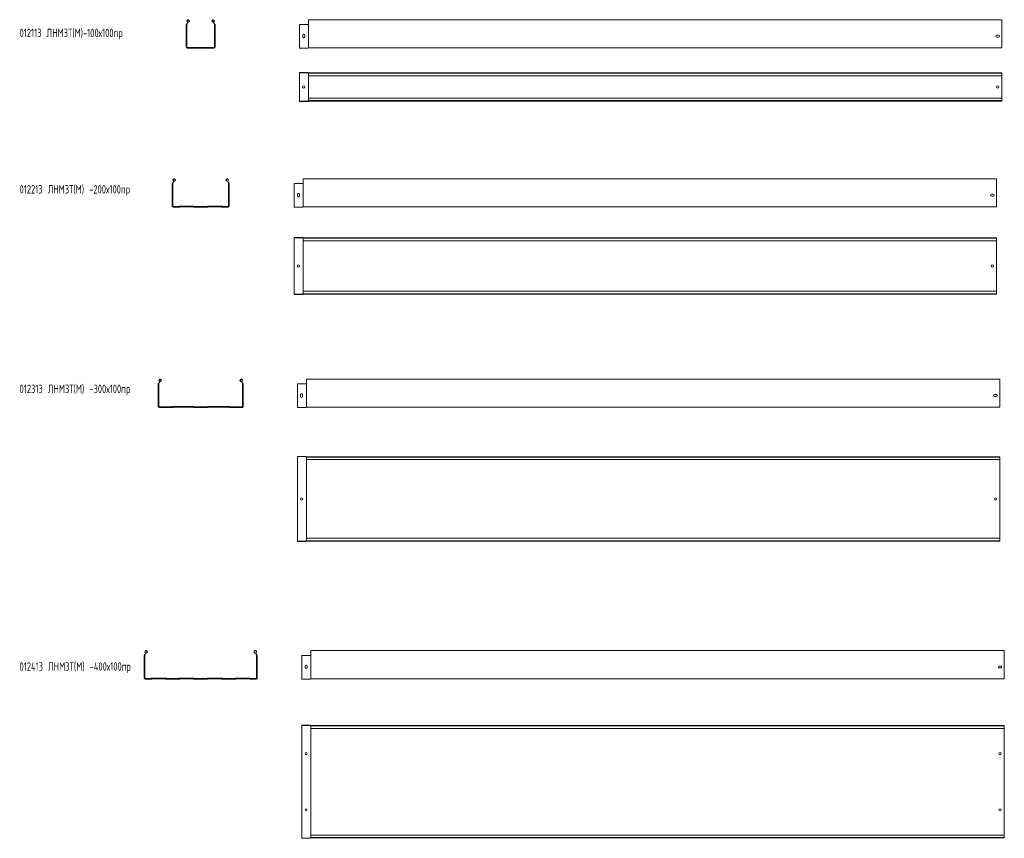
# Model space of a CAD drawing. Header units: millimetres. Extents: x -687 to 2818, y -3045 to -131.
import ezdxf

# ---------------------------------------------------------------- set-up
doc = ezdxf.new("R2010")
doc.units = ezdxf.units.MM
doc.styles.add('SLDTEXTSTYLE0', font='TXT', dxfattribs={"width": 0.7, "bigfont": 'bigfont'})

msp = doc.modelspace()

# ---------------------------------------------------------------- linework, layer by layer
at = {"color": 7, "linetype": 'Continuous', "lineweight": 15}
for p, q in [((-85.7, -140.1), (-85.9, -139.2)), ((0.6, -140.1), (0.8, -139.2)), ((2809.2, -131.1), (341.2, -131.1)), ((341.2, -138.6), (341.2, -131.1)), ((341.2, -143.9), (341.2, -138.6)), ((2809.2, -138.6), (2809.2, -131.1)), ((2809.2, -143.9), (2809.2, -138.6)), ((-93.4, -148.4), (-93.9, -148.4)), ((-93.9, -229.3), (-93.9, -148.4)), ((-92.8, -148.4), (-93.4, -148.4)), ((-92.5, -148.4), (-92.8, -148.4)), ((-92.5, -229.3), (-92.5, -148.4)), ((-91.6, -229.3), (-91.6, -148.4)), ((-90.9, -144.3), (-90.6, -143.9)), ((-90.2, -144.9), (-89.9, -144.5)), ((4.8, -144.5), (5.1, -144.9)), ((5.5, -143.9), (5.8, -144.3)), ((6.6, -148.4), (6.6, -229.3)), ((7.5, -148.4), (7.7, -148.4)), ((7.5, -148.4), (7.5, -229.3)), ((7.7, -148.4), (8.3, -148.4)), ((8.3, -148.4), (8.9, -148.4)), ((8.9, -148.4), (8.9, -229.3)), ((338.5, -148.4), (309.2, -148.4)), ((309.2, -229.3), (309.2, -148.4)), ((339.9, -148.4), (338.5, -148.4)), ((340.3, -148.4), (339.9, -148.4)), ((341, -148.4), (340.3, -148.4)), ((341.2, -148.4), (341, -148.4)), ((341.2, -144.3), (341.2, -143.9)), ((341.2, -148.4), (341.2, -144.3)), ((341.2, -229.3), (341.2, -148.4)), ((2809.2, -144.3), (2809.2, -143.9)), ((2809.2, -148.4), (2809.2, -144.3)), ((2809.2, -229.3), (2809.2, -148.4)), ((321, -192.9), (321, -186.4)), ((327.5, -186.4), (327.5, -192.9)), ((2791, -186.4), (2797.5, -186.4)), ((2797.5, -192.9), (2791, -192.9)), ((5.7, -230.2), (-90.7, -230.2)), ((5.7, -231.1), (-90.7, -231.1)), ((5.7, -232.5), (-90.7, -232.5)), ((309.2, -232.5), (309.2, -229.3)), ((338.5, -232.5), (309.2, -232.5)), ((340.3, -231.4), (339.9, -231.9)), ((341.2, -231.1), (341, -231.1)), ((341.2, -231.1), (341.2, -229.3)), ((341.2, -231.1), (2809.2, -231.1)), ((2809.2, -231.1), (2809.2, -229.3)), ((309.2, -320), (309.2, -319.1)), ((338.5, -319.1), (309.2, -319.1)), ((338.5, -320), (309.2, -320)), ((309.2, -320), (309.2, -322.3)), ((309.2, -322.3), (309.2, -418.7)), ((339.7, -320.8), (339.2, -320.3)), ((340.3, -320.2), (339.9, -319.6)), ((341.2, -320.5), (341, -320.5)), ((341.2, -321.4), (341, -321.4)), ((341.2, -320.5), (2809.2, -320.5)), ((341.2, -321.6), (341.2, -320.5)), ((2809.2, -321.6), (341.2, -321.6)), ((341.2, -330.7), (341.2, -321.6)), ((341.2, -330.7), (2809.2, -330.7)), ((341.2, -330.7), (341.2, -410.2)), ((2809.2, -321.6), (2809.2, -320.5)), ((2809.2, -330.7), (2809.2, -321.6)), ((2809.2, -330.7), (2809.2, -410.2)), ((309.2, -418.7), (309.2, -421)), ((339.7, -420.1), (339.2, -420.7)), ((341.2, -419.6), (341, -419.6)), ((341.2, -420.5), (341, -420.5)), ((2809.2, -410.2), (341.2, -410.2)), ((341.2, -419.3), (341.2, -410.2)), ((341.2, -419.3), (2809.2, -419.3)), ((341.2, -420.5), (341.2, -419.3)), ((341.2, -420.5), (2809.2, -420.5)), ((2809.2, -419.3), (2809.2, -410.2)), ((2809.2, -420.5), (2809.2, -419.3)), ((309.2, -421), (309.2, -421.9)), ((338.5, -421), (309.2, -421)), ((338.5, -421.9), (309.2, -421.9)), ((340.3, -420.8), (339.9, -421.3)), ((2790.2, -697.1), (322.2, -697.1)), ((322.2, -704.6), (322.2, -697.1)), ((2790.2, -704.6), (2790.2, -697.1)), ((-143.4, -714.4), (-143.9, -714.4)), ((-143.9, -795.3), (-143.9, -714.4)), ((-142.8, -714.4), (-143.4, -714.4)), ((-142.5, -714.4), (-142.8, -714.4)), ((-142.5, -795.3), (-142.5, -714.4)), ((-141.6, -795.3), (-141.6, -714.4)), ((-140.9, -710.2), (-140.6, -709.9)), ((-140.2, -710.9), (-139.9, -710.5)), ((-135.7, -706.1), (-135.9, -705.2)), ((50.6, -706.1), (50.8, -705.2)), ((54.8, -710.5), (55.1, -710.9)), ((55.5, -709.9), (55.8, -710.2)), ((56.6, -714.4), (56.6, -795.3)), ((57.5, -714.4), (57.5, -795.3)), ((57.5, -714.4), (57.7, -714.4)), ((57.7, -714.4), (58.3, -714.4)), ((58.3, -714.4), (58.9, -714.4)), ((58.9, -714.4), (58.9, -795.3)), ((319.5, -714.4), (290.2, -714.4)), ((290.2, -795.3), (290.2, -714.4)), ((320.9, -714.4), (319.5, -714.4)), ((321.4, -714.4), (320.9, -714.4)), ((322, -714.4), (321.4, -714.4)), ((322.2, -714.4), (322, -714.4)), ((322.2, -709.9), (322.2, -704.6)), ((322.2, -710.2), (322.2, -709.9)), ((322.2, -714.4), (322.2, -710.2)), ((322.2, -795.3), (322.2, -714.4)), ((2790.2, -709.9), (2790.2, -704.6)), ((2790.2, -710.2), (2790.2, -709.9)), ((2790.2, -714.4), (2790.2, -710.2)), ((2790.2, -795.3), (2790.2, -714.4)), ((302, -752.4), (302, -758.9)), ((308.5, -758.9), (308.5, -752.4)), ((2772, -752.4), (2778.5, -752.4)), ((2778.5, -758.9), (2772, -758.9)), ((-119.7, -796.2), (-140.7, -796.2)), ((-119.7, -797.1), (-140.7, -797.1)), ((-119.7, -798.5), (-140.7, -798.5)), ((-118.6, -795.7), (-118.7, -795.8)), ((-118, -796.4), (-118, -796.4)), ((-117, -797.4), (-117.1, -797.4)), ((-68.2, -795), (-116.9, -795)), ((-68.2, -795.9), (-116.9, -795.9)), ((-68.2, -797.3), (-116.9, -797.3)), ((-68, -797.4), (-68.1, -797.4)), ((-67.1, -796.4), (-67.1, -796.4)), ((-66.4, -795.8), (-66.5, -795.7)), ((-19.7, -796.2), (-65.4, -796.2)), ((-19.7, -797.1), (-65.4, -797.1)), ((-19.7, -798.5), (-65.4, -798.5)), ((-18.6, -795.7), (-18.7, -795.8)), ((-18, -796.4), (-18, -796.4)), ((-17, -797.4), (-17.1, -797.4)), ((31.8, -795), (-16.9, -795)), ((31.8, -795.9), (-16.9, -795.9)), ((31.8, -797.3), (-16.9, -797.3)), ((32, -797.4), (31.9, -797.4)), ((32.9, -796.4), (32.9, -796.4)), ((33.6, -795.8), (33.5, -795.7)), ((55.7, -796.2), (34.6, -796.2)), ((55.7, -797.1), (34.6, -797.1)), ((55.7, -798.5), (34.6, -798.5)), ((290.2, -798.5), (290.2, -795.3)), ((319.5, -798.5), (290.2, -798.5)), ((321.4, -797.4), (320.9, -797.9)), ((322.2, -797.1), (322, -797.1)), ((322.2, -797.1), (322.2, -795.3)), ((322.2, -797.1), (2790.2, -797.1)), ((2790.2, -797.1), (2790.2, -795.3)), ((290.2, -906.9), (290.2, -906)), ((319.5, -906), (290.2, -906)), ((319.5, -906.9), (290.2, -906.9)), ((290.2, -906.9), (290.2, -909.2)), ((290.2, -909.2), (290.2, -930.2)), ((320.7, -907.7), (320.2, -907.2)), ((321.4, -907.1), (320.9, -906.6)), ((322.2, -907.4), (322, -907.4)), ((322.2, -908.3), (322, -908.3)), ((322.2, -908.5), (322.2, -907.4)), ((322.2, -907.4), (2790.2, -907.4)), ((2790.2, -908.5), (322.2, -908.5)), ((322.2, -917.6), (322.2, -908.5)), ((2790.2, -908.5), (2790.2, -907.4)), ((2790.2, -917.6), (2790.2, -908.5)), ((290.2, -930.2), (290.2, -932.3)), ((290.2, -932.3), (290.2, -933)), ((290.2, -932.3), (290.2, -932.3)), ((290.2, -933), (290.2, -981.8)), ((322.2, -917.6), (2790.2, -917.6)), ((322.2, -917.6), (322.2, -930.2)), ((322.2, -930.2), (322.2, -931.3)), ((322.2, -931.3), (322.2, -933)), ((322.2, -931.3), (322.2, -931.3)), ((322.2, -933), (322.2, -981.8)), ((2790.2, -917.6), (2790.2, -930.2)), ((2790.2, -930.2), (2790.2, -931.3)), ((2790.2, -931.3), (2790.2, -933)), ((2790.2, -931.3), (2790.2, -931.3)), ((2790.2, -933), (2790.2, -981.8)), ((290.2, -981.8), (290.2, -982.5)), ((290.2, -982.5), (290.2, -982.5)), ((290.2, -982.5), (290.2, -984.6)), ((290.2, -984.6), (290.2, -1030.2)), ((322.2, -981.8), (322.2, -983.5)), ((322.2, -983.5), (322.2, -983.5)), ((322.2, -983.5), (322.2, -984.6)), ((322.2, -984.6), (322.2, -1030.2)), ((2790.2, -981.8), (2790.2, -983.5)), ((2790.2, -983.5), (2790.2, -983.5)), ((2790.2, -983.5), (2790.2, -984.6)), ((2790.2, -984.6), (2790.2, -1030.2)), ((290.2, -1030.2), (290.2, -1032.3)), ((290.2, -1032.3), (290.2, -1033)), ((290.2, -1032.3), (290.2, -1032.3)), ((290.2, -1033), (290.2, -1081.8)), ((322.2, -1030.2), (322.2, -1031.3)), ((322.2, -1031.3), (322.2, -1033)), ((322.2, -1031.3), (322.2, -1031.3)), ((322.2, -1033), (322.2, -1081.8)), ((2790.2, -1030.2), (2790.2, -1031.3)), ((2790.2, -1031.3), (2790.2, -1033)), ((2790.2, -1031.3), (2790.2, -1031.3)), ((2790.2, -1033), (2790.2, -1081.8)), ((290.2, -1081.8), (290.2, -1082.5)), ((290.2, -1082.5), (290.2, -1082.5)), ((290.2, -1082.5), (290.2, -1084.6)), ((290.2, -1084.6), (290.2, -1105.6)), ((322.2, -1081.8), (322.2, -1083.5)), ((322.2, -1083.5), (322.2, -1083.5)), ((322.2, -1083.5), (322.2, -1084.6)), ((322.2, -1084.6), (322.2, -1097.2)), ((2790.2, -1081.8), (2790.2, -1083.5)), ((2790.2, -1083.5), (2790.2, -1083.5)), ((2790.2, -1083.5), (2790.2, -1084.6)), ((2790.2, -1084.6), (2790.2, -1097.2)), ((290.2, -1105.6), (290.2, -1107.9)), ((290.2, -1107.9), (290.2, -1108.8)), ((319.5, -1107.9), (290.2, -1107.9)), ((319.5, -1108.8), (290.2, -1108.8)), ((320.7, -1107.1), (320.2, -1107.6)), ((321.4, -1107.7), (320.9, -1108.2)), ((322.2, -1106.5), (322, -1106.5)), ((322.2, -1107.4), (322, -1107.4)), ((2790.2, -1097.2), (322.2, -1097.2)), ((322.2, -1106.3), (322.2, -1097.2)), ((322.2, -1106.3), (2790.2, -1106.3)), ((322.2, -1107.4), (322.2, -1106.3)), ((322.2, -1107.4), (2790.2, -1107.4)), ((2790.2, -1106.3), (2790.2, -1097.2)), ((2790.2, -1107.4), (2790.2, -1106.3)), ((-193.4, -1427.4), (-193.9, -1427.4)), ((-193.9, -1508.3), (-193.9, -1427.4)), ((-192.8, -1427.4), (-193.4, -1427.4)), ((-192.5, -1427.4), (-192.8, -1427.4)), ((-192.5, -1508.3), (-192.5, -1427.4)), ((-191.6, -1508.3), (-191.6, -1427.4)), ((-190.9, -1423.2), (-190.6, -1422.9)), ((-190.2, -1423.8), (-189.9, -1423.5)), ((-185.7, -1419), (-185.9, -1418.2)), ((100.6, -1419), (100.8, -1418.2)), ((104.8, -1423.5), (105.1, -1423.8)), ((105.5, -1422.9), (105.8, -1423.2)), ((106.6, -1427.4), (106.6, -1508.3)), ((107.5, -1427.4), (107.5, -1508.3)), ((107.5, -1427.4), (107.7, -1427.4)), ((107.7, -1427.4), (108.3, -1427.4)), ((108.3, -1427.4), (108.9, -1427.4)), ((108.9, -1427.4), (108.9, -1508.3)), ((330.7, -1427.4), (301.4, -1427.4)), ((301.4, -1508.3), (301.4, -1427.4)), ((332, -1427.4), (330.7, -1427.4)), ((332.5, -1427.4), (332, -1427.4)), ((333.2, -1427.4), (332.5, -1427.4)), ((333.4, -1427.4), (333.2, -1427.4)), ((2801.4, -1410.1), (333.4, -1410.1)), ((333.4, -1417.6), (333.4, -1410.1)), ((333.4, -1422.9), (333.4, -1417.6)), ((333.4, -1423.2), (333.4, -1422.9)), ((333.4, -1427.4), (333.4, -1423.2)), ((333.4, -1508.3), (333.4, -1427.4)), ((2801.4, -1417.6), (2801.4, -1410.1)), ((2801.4, -1422.9), (2801.4, -1417.6)), ((2801.4, -1423.2), (2801.4, -1422.9)), ((2801.4, -1427.4), (2801.4, -1423.2)), ((2801.4, -1508.3), (2801.4, -1427.4)), ((313.1, -1465.4), (313.1, -1471.9)), ((319.6, -1471.9), (319.6, -1465.4)), ((2783.1, -1465.4), (2789.6, -1465.4)), ((2789.6, -1471.9), (2783.1, -1471.9)), ((-144.7, -1509.2), (-190.7, -1509.2)), ((-144.7, -1510.1), (-190.7, -1510.1)), ((-144.7, -1511.5), (-190.7, -1511.5)), ((-143.6, -1508.7), (-143.7, -1508.8)), ((-143, -1509.3), (-143, -1509.4)), ((-142, -1510.3), (-142.1, -1510.4)), ((-68.2, -1508), (-141.9, -1508)), ((-68.2, -1508.9), (-141.9, -1508.9)), ((-68.2, -1510.3), (-141.9, -1510.3)), ((-68, -1510.4), (-68.1, -1510.3)), ((-67.1, -1509.4), (-67.1, -1509.3)), ((-66.4, -1508.8), (-66.5, -1508.7)), ((-19.7, -1509.2), (-65.4, -1509.2)), ((-19.7, -1510.1), (-65.4, -1510.1)), ((-19.7, -1511.5), (-65.4, -1511.5)), ((-18.6, -1508.7), (-18.7, -1508.8)), ((-18, -1509.3), (-18, -1509.4)), ((-17, -1510.3), (-17.1, -1510.4)), ((56.8, -1508), (-16.9, -1508)), ((56.8, -1508.9), (-16.9, -1508.9)), ((56.8, -1510.3), (-16.9, -1510.3)), ((57, -1510.4), (56.9, -1510.3)), ((57.9, -1509.4), (57.9, -1509.3)), ((58.6, -1508.8), (58.5, -1508.7)), ((105.7, -1509.2), (59.6, -1509.2)), ((105.7, -1510.1), (59.6, -1510.1)), ((105.7, -1511.5), (59.6, -1511.5)), ((301.4, -1511.5), (301.4, -1508.3)), ((330.7, -1511.5), (301.4, -1511.5)), ((332.5, -1510.4), (332, -1510.9)), ((333.4, -1510.1), (333.2, -1510.1)), ((333.4, -1510.1), (333.4, -1508.3)), ((333.4, -1510.1), (2801.4, -1510.1)), ((2801.4, -1510.1), (2801.4, -1508.3)), ((301.4, -1686.1), (301.4, -1685.2)), ((330.7, -1685.2), (301.4, -1685.2)), ((330.7, -1686.1), (301.4, -1686.1)), ((301.4, -1686.1), (301.4, -1688.4)), ((301.4, -1688.4), (301.4, -1734.4)), ((331.8, -1686.9), (331.3, -1686.4)), ((332.5, -1686.3), (332, -1685.8)), ((333.4, -1686.6), (333.2, -1686.6)), ((333.4, -1687.5), (333.2, -1687.5)), ((333.4, -1687.7), (333.4, -1686.6)), ((333.4, -1686.6), (2801.4, -1686.6)), ((2801.4, -1687.7), (333.4, -1687.7)), ((333.4, -1696.8), (333.4, -1687.7)), ((333.4, -1696.8), (2801.4, -1696.8)), ((333.4, -1696.8), (333.4, -1734.4)), ((2801.4, -1687.7), (2801.4, -1686.6)), ((2801.4, -1696.8), (2801.4, -1687.7)), ((2801.4, -1696.8), (2801.4, -1734.4)), ((301.4, -1734.4), (301.4, -1736.4)), ((301.4, -1736.4), (301.4, -1736.5)), ((301.4, -1736.5), (301.4, -1737.2)), ((301.4, -1737.2), (301.4, -1810.9)), ((333.4, -1734.4), (333.4, -1735.4)), ((333.4, -1735.4), (333.4, -1735.5)), ((333.4, -1735.5), (333.4, -1737.2)), ((333.4, -1737.2), (333.4, -1810.9)), ((2801.4, -1734.4), (2801.4, -1735.4)), ((2801.4, -1735.4), (2801.4, -1735.5)), ((2801.4, -1735.5), (2801.4, -1737.2)), ((2801.4, -1737.2), (2801.4, -1810.9)), ((301.4, -1810.9), (301.4, -1811.7)), ((301.4, -1811.7), (301.4, -1811.7)), ((301.4, -1811.7), (301.4, -1813.8)), ((301.4, -1813.8), (301.4, -1859.4)), ((333.4, -1810.9), (333.4, -1812.6)), ((333.4, -1812.6), (333.4, -1812.7)), ((333.4, -1812.7), (333.4, -1813.8)), ((333.4, -1813.8), (333.4, -1859.4)), ((2801.4, -1810.9), (2801.4, -1812.6)), ((2801.4, -1812.6), (2801.4, -1812.7)), ((2801.4, -1812.7), (2801.4, -1813.8)), ((2801.4, -1813.8), (2801.4, -1859.4)), ((301.4, -1859.4), (301.4, -1861.4)), ((301.4, -1861.4), (301.4, -1861.5)), ((301.4, -1861.5), (301.4, -1862.2)), ((301.4, -1862.2), (301.4, -1935.9)), ((333.4, -1859.4), (333.4, -1860.4)), ((333.4, -1860.4), (333.4, -1860.5)), ((333.4, -1860.5), (333.4, -1862.2)), ((333.4, -1862.2), (333.4, -1935.9)), ((2801.4, -1859.4), (2801.4, -1860.4)), ((2801.4, -1860.4), (2801.4, -1860.5)), ((2801.4, -1860.5), (2801.4, -1862.2)), ((2801.4, -1862.2), (2801.4, -1935.9)), ((301.4, -1935.9), (301.4, -1936.7)), ((301.4, -1936.7), (301.4, -1936.7)), ((301.4, -1936.7), (301.4, -1938.8)), ((301.4, -1938.8), (301.4, -1984.8)), ((333.4, -1935.9), (333.4, -1937.6)), ((333.4, -1937.6), (333.4, -1937.7)), ((333.4, -1937.7), (333.4, -1938.8)), ((333.4, -1938.8), (333.4, -1976.3)), ((2801.4, -1935.9), (2801.4, -1937.6)), ((2801.4, -1937.6), (2801.4, -1937.7)), ((2801.4, -1937.7), (2801.4, -1938.8)), ((2801.4, -1938.8), (2801.4, -1976.3)), ((301.4, -1984.8), (301.4, -1987.1)), ((330.7, -1987.1), (301.4, -1987.1)), ((301.4, -1987.1), (301.4, -1988)), ((330.7, -1988), (301.4, -1988)), ((331.8, -1986.3), (331.3, -1986.8)), ((332.5, -1986.9), (332, -1987.4)), ((333.4, -1985.7), (333.2, -1985.7)), ((333.4, -1986.6), (333.2, -1986.6)), ((2801.4, -1976.3), (333.4, -1976.3)), ((333.4, -1985.4), (333.4, -1976.3)), ((333.4, -1985.4), (2801.4, -1985.4)), ((333.4, -1986.6), (333.4, -1985.4)), ((333.4, -1986.6), (2801.4, -1986.6)), ((2801.4, -1985.4), (2801.4, -1976.3)), ((2801.4, -1986.6), (2801.4, -1985.4)), ((2817.8, -2376.5), (349.8, -2376.5)), ((349.8, -2384), (349.8, -2376.5)), ((2817.8, -2384), (2817.8, -2376.5)), ((-243.4, -2393.8), (-243.9, -2393.8)), ((-243.9, -2393.8), (-243.9, -2474.7)), ((-242.8, -2393.8), (-243.4, -2393.8)), ((-242.5, -2393.8), (-242.8, -2393.8)), ((-242.5, -2474.7), (-242.5, -2393.8)), ((-241.6, -2474.7), (-241.6, -2393.8)), ((-240.9, -2389.6), (-240.6, -2389.3)), ((-240.2, -2390.2), (-239.9, -2389.9)), ((-235.7, -2385.4), (-235.9, -2384.6)), ((150.6, -2385.4), (150.8, -2384.6)), ((154.8, -2389.9), (155.1, -2390.2)), ((155.5, -2389.3), (155.8, -2389.6)), ((156.6, -2393.8), (156.6, -2474.7)), ((157.5, -2393.8), (157.7, -2393.8)), ((157.5, -2393.8), (157.5, -2474.7)), ((157.7, -2393.8), (158.3, -2393.8)), ((158.3, -2393.8), (158.9, -2393.8)), ((158.9, -2474.7), (158.9, -2393.8)), ((347.1, -2393.8), (317.8, -2393.8)), ((317.8, -2393.8), (317.8, -2474.7)), ((348.5, -2393.8), (347.1, -2393.8)), ((348.9, -2393.8), (348.5, -2393.8)), ((349.6, -2393.8), (348.9, -2393.8)), ((349.8, -2393.8), (349.6, -2393.8)), ((349.8, -2389.3), (349.8, -2384)), ((349.8, -2389.6), (349.8, -2389.3)), ((349.8, -2393.8), (349.8, -2389.6)), ((349.8, -2393.8), (349.8, -2474.7)), ((2817.8, -2389.3), (2817.8, -2384)), ((2817.8, -2389.6), (2817.8, -2389.3)), ((2817.8, -2393.8), (2817.8, -2389.6)), ((2817.8, -2474.7), (2817.8, -2393.8)), ((329.6, -2431.7), (329.6, -2438.2)), ((336.1, -2438.2), (336.1, -2431.7)), ((2799.6, -2431.7), (2806.1, -2431.7)), ((2806.1, -2438.2), (2799.6, -2438.2)), ((-219.7, -2475.6), (-240.7, -2475.6)), ((-219.7, -2476.5), (-240.7, -2476.5)), ((-240.7, -2477.9), (-219.7, -2477.9)), ((-218.6, -2475.1), (-218.7, -2475.2)), ((-218, -2475.7), (-218, -2475.8)), ((-217.1, -2476.8), (-217, -2476.7)), ((-168.2, -2474.4), (-216.9, -2474.4)), ((-168.2, -2475.3), (-216.9, -2475.3)), ((-216.9, -2476.7), (-168.2, -2476.7)), ((-168.1, -2476.7), (-168, -2476.8)), ((-167.1, -2475.8), (-167.1, -2475.7)), ((-166.4, -2475.2), (-166.5, -2475.1)), ((-119.7, -2475.6), (-165.4, -2475.6)), ((-119.7, -2476.5), (-165.4, -2476.5)), ((-165.4, -2477.9), (-119.7, -2477.9)), ((-118.6, -2475.1), (-118.7, -2475.2)), ((-118, -2475.7), (-118, -2475.8)), ((-117.1, -2476.8), (-117, -2476.7)), ((-68.2, -2474.4), (-116.9, -2474.4)), ((-68.2, -2475.3), (-116.9, -2475.3)), ((-116.9, -2476.7), (-68.2, -2476.7)), ((-68.1, -2476.7), (-68, -2476.8)), ((-67.1, -2475.8), (-67.1, -2475.7)), ((-66.4, -2475.2), (-66.5, -2475.1)), ((-19.7, -2475.6), (-65.4, -2475.6)), ((-19.7, -2476.5), (-65.4, -2476.5)), ((-65.4, -2477.9), (-19.7, -2477.9)), ((-18.6, -2475.1), (-18.7, -2475.2)), ((-18, -2475.7), (-18, -2475.8)), ((-17.1, -2476.8), (-17, -2476.7)), ((31.8, -2474.4), (-16.9, -2474.4)), ((31.8, -2475.3), (-16.9, -2475.3)), ((-16.9, -2476.7), (31.8, -2476.7)), ((31.9, -2476.7), (32, -2476.8)), ((32.9, -2475.8), (32.9, -2475.7)), ((33.6, -2475.2), (33.5, -2475.1)), ((80.3, -2475.6), (34.6, -2475.6)), ((80.3, -2476.5), (34.6, -2476.5)), ((34.6, -2477.9), (80.3, -2477.9)), ((81.4, -2475.1), (81.3, -2475.2)), ((82, -2475.7), (82, -2475.8)), ((82.9, -2476.8), (83, -2476.7)), ((131.8, -2474.4), (83.1, -2474.4)), ((131.8, -2475.3), (83.1, -2475.3)), ((83.1, -2476.7), (131.8, -2476.7)), ((131.9, -2476.7), (132, -2476.8)), ((132.9, -2475.8), (132.9, -2475.7)), ((133.6, -2475.2), (133.5, -2475.1)), ((155.7, -2475.6), (134.6, -2475.6)), ((155.7, -2476.5), (134.6, -2476.5)), ((134.6, -2477.9), (155.7, -2477.9)), ((317.8, -2474.7), (317.8, -2477.9)), ((347.1, -2477.9), (317.8, -2477.9)), ((348.9, -2476.8), (348.5, -2477.3)), ((349.8, -2476.5), (349.6, -2476.5)), ((349.8, -2474.7), (349.8, -2476.5)), ((349.8, -2476.5), (2817.8, -2476.5)), ((2817.8, -2476.5), (2817.8, -2474.7)), ((347.1, -2641.8), (317.8, -2641.8)), ((317.8, -2642.7), (317.8, -2641.8)), ((347.1, -2642.7), (317.8, -2642.7)), ((317.8, -2645), (317.8, -2642.7)), ((317.8, -2666), (317.8, -2645)), ((348.3, -2643.5), (347.8, -2643)), ((348.9, -2642.9), (348.5, -2642.4)), ((349.8, -2643.2), (349.6, -2643.2)), ((349.8, -2644.1), (349.6, -2644.1)), ((349.8, -2644.3), (349.8, -2643.2)), ((349.8, -2643.2), (2817.8, -2643.2)), ((2817.8, -2644.3), (349.8, -2644.3)), ((349.8, -2653.4), (349.8, -2644.3)), ((349.8, -2653.4), (2817.8, -2653.4)), ((349.8, -2666), (349.8, -2653.4)), ((2817.8, -2644.3), (2817.8, -2643.2)), ((2817.8, -2653.4), (2817.8, -2644.3)), ((2817.8, -2653.4), (2817.8, -2666)), ((317.8, -2668), (317.8, -2666)), ((317.8, -2668.1), (317.8, -2668)), ((317.8, -2668.8), (317.8, -2668.1)), ((317.8, -2717.5), (317.8, -2668.8)), ((349.8, -2667), (349.8, -2666)), ((349.8, -2667.1), (349.8, -2667)), ((349.8, -2668.8), (349.8, -2667.1)), ((349.8, -2717.5), (349.8, -2668.8)), ((2817.8, -2666), (2817.8, -2667)), ((2817.8, -2667), (2817.8, -2667.1)), ((2817.8, -2667.1), (2817.8, -2668.8)), ((2817.8, -2668.8), (2817.8, -2717.5)), ((317.8, -2718.3), (317.8, -2717.5)), ((317.8, -2718.3), (317.8, -2718.3)), ((317.8, -2720.4), (317.8, -2718.3)), ((317.8, -2766), (317.8, -2720.4)), ((349.8, -2719.2), (349.8, -2717.5)), ((349.8, -2719.3), (349.8, -2719.2)), ((349.8, -2720.4), (349.8, -2719.3)), ((349.8, -2766), (349.8, -2720.4)), ((2817.8, -2717.5), (2817.8, -2719.2)), ((2817.8, -2719.2), (2817.8, -2719.3)), ((2817.8, -2719.3), (2817.8, -2720.4)), ((2817.8, -2720.4), (2817.8, -2766)), ((317.8, -2768), (317.8, -2766)), ((317.8, -2768.1), (317.8, -2768)), ((317.8, -2768.8), (317.8, -2768.1)), ((349.8, -2767), (349.8, -2766)), ((349.8, -2767.1), (349.8, -2767)), ((349.8, -2768.8), (349.8, -2767.1)), ((2817.8, -2766), (2817.8, -2767)), ((2817.8, -2767), (2817.8, -2767.1)), ((2817.8, -2767.1), (2817.8, -2768.8)), ((317.8, -2817.5), (317.8, -2768.8)), ((349.8, -2817.5), (349.8, -2768.8)), ((2817.8, -2768.8), (2817.8, -2817.5)), ((317.8, -2818.3), (317.8, -2817.5)), ((317.8, -2818.3), (317.8, -2818.3)), ((317.8, -2820.4), (317.8, -2818.3)), ((317.8, -2866), (317.8, -2820.4)), ((349.8, -2819.2), (349.8, -2817.5)), ((349.8, -2819.3), (349.8, -2819.2)), ((349.8, -2820.4), (349.8, -2819.3)), ((349.8, -2866), (349.8, -2820.4)), ((2817.8, -2817.5), (2817.8, -2819.2)), ((2817.8, -2819.2), (2817.8, -2819.3)), ((2817.8, -2819.3), (2817.8, -2820.4)), ((2817.8, -2820.4), (2817.8, -2866)), ((317.8, -2868), (317.8, -2866)), ((317.8, -2868.1), (317.8, -2868)), ((317.8, -2868.8), (317.8, -2868.1)), ((317.8, -2917.5), (317.8, -2868.8)), ((349.8, -2867), (349.8, -2866)), ((349.8, -2867.1), (349.8, -2867)), ((349.8, -2868.8), (349.8, -2867.1)), ((349.8, -2917.5), (349.8, -2868.8)), ((2817.8, -2866), (2817.8, -2867)), ((2817.8, -2867), (2817.8, -2867.1)), ((2817.8, -2867.1), (2817.8, -2868.8)), ((2817.8, -2868.8), (2817.8, -2917.5)), ((317.8, -2918.3), (317.8, -2917.5)), ((317.8, -2918.3), (317.8, -2918.3)), ((317.8, -2920.4), (317.8, -2918.3)), ((317.8, -2966), (317.8, -2920.4)), ((349.8, -2919.2), (349.8, -2917.5)), ((349.8, -2919.3), (349.8, -2919.2)), ((349.8, -2920.4), (349.8, -2919.3)), ((349.8, -2966), (349.8, -2920.4)), ((2817.8, -2917.5), (2817.8, -2919.2)), ((2817.8, -2919.2), (2817.8, -2919.3)), ((2817.8, -2919.3), (2817.8, -2920.4)), ((2817.8, -2920.4), (2817.8, -2966)), ((317.8, -2968), (317.8, -2966)), ((317.8, -2968.1), (317.8, -2968)), ((317.8, -2968.8), (317.8, -2968.1)), ((317.8, -3017.5), (317.8, -2968.8)), ((349.8, -2967), (349.8, -2966)), ((349.8, -2967.1), (349.8, -2967)), ((349.8, -2968.8), (349.8, -2967.1)), ((349.8, -3017.5), (349.8, -2968.8)), ((2817.8, -2966), (2817.8, -2967)), ((2817.8, -2967), (2817.8, -2967.1)), ((2817.8, -2967.1), (2817.8, -2968.8)), ((2817.8, -2968.8), (2817.8, -3017.5)), ((317.8, -3018.3), (317.8, -3017.5)), ((317.8, -3018.3), (317.8, -3018.3)), ((317.8, -3020.4), (317.8, -3018.3)), ((317.8, -3041.4), (317.8, -3020.4)), ((317.8, -3043.7), (317.8, -3041.4)), ((317.8, -3043.7), (317.8, -3044.6)), ((347.1, -3043.7), (317.8, -3043.7)), ((347.1, -3044.6), (317.8, -3044.6)), ((348.3, -3042.9), (347.8, -3043.4)), ((348.9, -3043.5), (348.5, -3044)), ((349.8, -3042.3), (349.6, -3042.3)), ((349.8, -3043.2), (349.6, -3043.2)), ((349.8, -3019.2), (349.8, -3017.5)), ((349.8, -3019.3), (349.8, -3019.2)), ((349.8, -3020.4), (349.8, -3019.3)), ((349.8, -3032.9), (349.8, -3020.4)), ((2817.8, -3032.9), (349.8, -3032.9)), ((349.8, -3042), (349.8, -3032.9)), ((349.8, -3042), (2817.8, -3042)), ((349.8, -3043.2), (349.8, -3042)), ((349.8, -3043.2), (2817.8, -3043.2)), ((2817.8, -3017.5), (2817.8, -3019.2)), ((2817.8, -3019.2), (2817.8, -3019.3)), ((2817.8, -3019.3), (2817.8, -3020.4)), ((2817.8, -3020.4), (2817.8, -3032.9)), ((2817.8, -3042), (2817.8, -3032.9)), ((2817.8, -3043.2), (2817.8, -3042))]:
    msp.add_line(p, q, dxfattribs=at)
for centre in [(324.2, -370.5), (2794.2, -370.5), (305.2, -1007.4), (2775.2, -1007.4), (316.4, -1836.6), (2786.4, -1836.6), (332.8, -2743.2), (2802.8, -2743.2), (332.8, -2943.2), (2802.8, -2943.2)]:
    msp.add_circle(centre, 4, dxfattribs=at)
for centre, radius, start, end in [((-86.9, -135.7), 4.55, 285, 219.6825), ((-93.5, -141.1), 4, 316.4642, 39.6825), ((-86.9, -135.7), 3.65, 285, 219.6825), ((-93.5, -141.1), 4.9, 316.4642, 39.6825), ((1.8, -135.7), 4.55, 320.3175, 255), ((1.8, -135.7), 3.65, 320.3175, 255), ((8.4, -141.1), 4.9, 140.3175, 223.5358), ((8.4, -141.1), 4, 140.3175, 223.5358), ((-86.5, -148.4), 6, 136.4642, 180), ((-86.5, -148.4), 5.1, 136.4642, 180), ((1.5, -148.4), 5.1, 0, 43.5358), ((1.5, -148.4), 6, 360, 43.5358), ((324.2, -186.4), 3.25, 0, 180), ((324.2, -192.9), 3.25, 180, 0), ((2791, -189.6), 3.25, 90, 270), ((2797.5, -189.6), 3.25, 270, 90), ((-90.7, -229.3), 3.2, 180, 270), ((-90.7, -229.3), 1.8, 180, 270), ((-90.7, -229.3), 0.9, 180, 270), ((5.7, -229.3), 3.2, 270, 0), ((5.7, -229.3), 0.9, 270, 0), ((5.7, -229.3), 1.8, 270, 0), ((338.5, -230.7), 1.8, 270, 317.6859), ((341, -232), 0.9, 90, 137.6859), ((338.5, -320.9), 1.8, 42.3141, 90), ((338.5, -320.9), 0.9, 42.3141, 90), ((341, -319.6), 1.8, 222.3141, 270), ((341, -319.6), 0.9, 222.3141, 270), ((341, -421.4), 1.8, 90, 137.6859), ((341, -421.4), 0.9, 90, 137.6859), ((338.5, -420.1), 0.9, 270, 317.6859), ((338.5, -420.1), 1.8, 270, 317.6859), ((-136.9, -701.7), 4.55, 285, 219.6825), ((-136.9, -701.7), 3.65, 285, 219.6825), ((51.8, -701.7), 4.55, 320.3175, 255), ((51.8, -701.7), 3.65, 320.3175, 255), ((-136.5, -714.4), 6, 136.4642, 180), ((-136.5, -714.4), 5.1, 136.4642, 180), ((-143.5, -707.1), 4, 316.4642, 39.6825), ((-143.5, -707.1), 4.9, 316.4642, 39.6825), ((58.4, -707.1), 4.9, 140.3175, 223.5358), ((58.4, -707.1), 4, 140.3175, 223.5358), ((51.5, -714.4), 5.1, 360, 43.5358), ((51.5, -714.4), 6, 360, 43.5358), ((305.2, -752.4), 3.25, 0, 180), ((305.2, -758.9), 3.25, 180, 0), ((2772, -755.6), 3.25, 90, 270), ((2778.5, -755.6), 3.25, 270, 90), ((-140.7, -795.3), 3.2, 180, 270), ((-140.7, -795.3), 1.8, 180, 270), ((-140.7, -795.3), 0.9, 180, 270), ((-119.7, -794.7), 1.5, 270, 315), ((-119.7, -794.7), 2.4, 270, 315), ((-119.7, -794.7), 3.8, 270, 315), ((-116.9, -797.4), 2.4, 90, 135), ((-116.9, -797.4), 1.5, 90, 135), ((-116.9, -797.4), 0.1, 90, 135), ((-68.2, -797.4), 2.4, 45, 90), ((-68.2, -797.4), 1.5, 45, 90), ((-68.2, -797.4), 0.1, 45, 90), ((-65.4, -794.7), 3.8, 225, 270), ((-65.4, -794.7), 2.4, 225, 270), ((-65.4, -794.7), 1.5, 225, 270), ((-19.7, -794.7), 1.5, 270, 315), ((-19.7, -794.7), 2.4, 270, 315), ((-19.7, -794.7), 3.8, 270, 315), ((-16.9, -797.4), 2.4, 90, 135), ((-16.9, -797.4), 1.5, 90, 135), ((-16.9, -797.4), 0.1, 90, 135), ((31.8, -797.4), 2.4, 45, 90), ((31.8, -797.4), 1.5, 45, 90), ((31.8, -797.4), 0.1, 45, 90), ((34.6, -794.7), 3.8, 225, 270), ((34.6, -794.7), 2.4, 225, 270), ((34.6, -794.7), 1.5, 225, 270), ((55.7, -795.3), 0.9, 270, 0), ((55.7, -795.3), 1.8, 270, 360), ((55.7, -795.3), 3.2, 270, 0), ((319.5, -796.7), 1.8, 270, 317.6859), ((322, -798), 0.9, 90, 137.6859), ((319.5, -907.8), 1.8, 42.3141, 90), ((319.5, -907.8), 0.9, 42.3141, 90), ((322, -906.5), 1.8, 222.3141, 270), ((322, -906.5), 0.9, 222.3141, 270), ((319.5, -1107), 0.9, 270, 317.6859), ((319.5, -1107), 1.8, 270, 317.6859), ((322, -1108.3), 1.8, 90, 137.6859), ((322, -1108.3), 0.9, 90, 137.6859), ((-186.5, -1427.4), 6, 136.4642, 180), ((-186.5, -1427.4), 5.1, 136.4642, 180), ((-186.9, -1414.7), 4.55, 285, 219.6825), ((-193.5, -1420.1), 4, 316.4642, 39.6825), ((-186.9, -1414.7), 3.65, 285, 219.6825), ((-193.5, -1420.1), 4.9, 316.4642, 39.6825), ((101.8, -1414.7), 4.55, 320.3175, 255), ((101.8, -1414.7), 3.65, 320.3175, 255), ((108.4, -1420.1), 4.9, 140.3175, 223.5358), ((108.4, -1420.1), 4, 140.3175, 223.5358), ((101.5, -1427.4), 5.1, 0, 43.5358), ((101.5, -1427.4), 6, 360, 43.5358), ((316.4, -1465.4), 3.25, 0, 180), ((316.4, -1471.9), 3.25, 180, 0), ((2783.1, -1468.6), 3.25, 90, 270), ((2789.6, -1468.6), 3.25, 270, 90), ((-190.7, -1508.3), 3.2, 180, 270), ((-190.7, -1508.3), 1.8, 180, 270), ((-190.7, -1508.3), 0.9, 180, 270), ((-144.7, -1507.7), 1.5, 270, 315), ((-144.7, -1507.7), 2.4, 270, 315), ((-144.7, -1507.7), 3.8, 270, 315), ((-141.9, -1510.4), 2.4, 90, 135), ((-141.9, -1510.4), 1.5, 90, 135), ((-141.9, -1510.4), 0.1, 90, 135), ((-68.2, -1510.4), 2.4, 45, 90), ((-68.2, -1510.4), 1.5, 45, 90), ((-68.2, -1510.4), 0.1, 45, 90), ((-65.4, -1507.7), 3.8, 225, 270), ((-65.4, -1507.7), 2.4, 225, 270), ((-65.4, -1507.7), 1.5, 225, 270), ((-19.7, -1507.7), 1.5, 270, 315), ((-19.7, -1507.7), 2.4, 270, 315), ((-19.7, -1507.7), 3.8, 270, 315), ((-16.9, -1510.4), 2.4, 90, 135), ((-16.9, -1510.4), 1.5, 90, 135), ((-16.9, -1510.4), 0.1, 90, 135), ((56.8, -1510.4), 2.4, 45, 90), ((56.8, -1510.4), 1.5, 45, 90), ((56.8, -1510.4), 0.1, 45, 90), ((59.6, -1507.7), 3.8, 225, 270), ((59.6, -1507.7), 2.4, 225, 270), ((59.6, -1507.7), 1.5, 225, 270), ((105.7, -1508.3), 0.9, 270, 0), ((105.7, -1508.3), 1.8, 270, 0), ((105.7, -1508.3), 3.2, 270, 0), ((330.7, -1509.7), 1.8, 270, 317.6859), ((333.2, -1511), 0.9, 90, 137.6859), ((330.7, -1687), 1.8, 42.3141, 90), ((330.7, -1687), 0.9, 42.3141, 90), ((333.2, -1685.7), 1.8, 222.3141, 270), ((333.2, -1685.7), 0.9, 222.3141, 270), ((330.7, -1986.2), 0.9, 270, 317.6859), ((330.7, -1986.2), 1.8, 270, 317.6859), ((333.2, -1987.5), 1.8, 90, 137.6859), ((333.2, -1987.5), 0.9, 90, 137.6859), ((-236.9, -2381), 4.55, 285, 219.6825), ((-236.9, -2381), 3.65, 285, 219.6825), ((151.8, -2381), 4.55, 320.3175, 255), ((151.8, -2381), 3.65, 320.3175, 255), ((-236.5, -2393.8), 6, 136.4642, 180), ((-236.5, -2393.8), 5.1, 136.4642, 180), ((-243.5, -2386.5), 4, 316.4642, 39.6825), ((-243.5, -2386.5), 4.9, 316.4642, 39.6825), ((158.4, -2386.5), 4.9, 140.3175, 223.5358), ((158.4, -2386.5), 4, 140.3175, 223.5358), ((151.5, -2393.8), 5.1, 0, 43.5358), ((151.5, -2393.8), 6, 0, 43.5358), ((332.8, -2431.7), 3.25, 0, 180), ((332.8, -2438.2), 3.25, 180, 0), ((2799.6, -2435), 3.25, 90, 270), ((2806.1, -2435), 3.25, 270, 90), ((-240.7, -2474.7), 3.2, 180, 270), ((-240.7, -2474.7), 1.8, 180, 270), ((-240.7, -2474.7), 0.9, 180, 270), ((-219.7, -2474.1), 1.5, 270, 315), ((-219.7, -2474.1), 2.4, 270, 315), ((-219.7, -2474.1), 3.8, 270, 315), ((-216.9, -2476.8), 2.4, 90, 135), ((-216.9, -2476.8), 1.5, 90, 135), ((-216.9, -2476.8), 0.1, 90, 135), ((-168.2, -2476.8), 2.4, 45, 90), ((-168.2, -2476.8), 1.5, 45, 90), ((-168.2, -2476.8), 0.1, 45, 90), ((-165.4, -2474.1), 3.8, 225, 270), ((-165.4, -2474.1), 2.4, 225, 270), ((-165.4, -2474.1), 1.5, 225, 270), ((-119.7, -2474.1), 1.5, 270, 315), ((-119.7, -2474.1), 2.4, 270, 315), ((-119.7, -2474.1), 3.8, 270, 315), ((-116.9, -2476.8), 2.4, 90, 135), ((-116.9, -2476.8), 1.5, 90, 135), ((-116.9, -2476.8), 0.1, 90, 135), ((-68.2, -2476.8), 2.4, 45, 90), ((-68.2, -2476.8), 1.5, 45, 90), ((-68.2, -2476.8), 0.1, 45, 90), ((-65.4, -2474.1), 3.8, 225, 270), ((-65.4, -2474.1), 2.4, 225, 270), ((-65.4, -2474.1), 1.5, 225, 270), ((-19.7, -2474.1), 1.5, 270, 315), ((-19.7, -2474.1), 2.4, 270, 315), ((-19.7, -2474.1), 3.8, 270, 315), ((-16.9, -2476.8), 2.4, 90, 135), ((-16.9, -2476.8), 1.5, 90, 135), ((-16.9, -2476.8), 0.1, 90, 135), ((31.8, -2476.8), 2.4, 45, 90), ((31.8, -2476.8), 1.5, 45, 90), ((31.8, -2476.8), 0.1, 45, 90), ((34.6, -2474.1), 3.8, 225, 270), ((34.6, -2474.1), 2.4, 225, 270), ((34.6, -2474.1), 1.5, 225, 270), ((80.3, -2474.1), 1.5, 270, 315), ((80.3, -2474.1), 2.4, 270, 315), ((80.3, -2474.1), 3.8, 270, 315), ((83.1, -2476.8), 2.4, 90, 135), ((83.1, -2476.8), 1.5, 90, 135), ((83.1, -2476.8), 0.1, 90, 135), ((131.8, -2476.8), 2.4, 45, 90), ((131.8, -2476.8), 1.5, 45, 90), ((131.8, -2476.8), 0.1, 45, 90), ((134.6, -2474.1), 3.8, 225, 270), ((134.6, -2474.1), 2.4, 225, 270), ((134.6, -2474.1), 1.5, 225, 270), ((155.7, -2474.7), 3.2, 270, 0), ((155.7, -2474.7), 0.9, 270, 0), ((155.7, -2474.7), 1.8, 270, 0), ((347.1, -2476.1), 1.8, 270, 317.6859), ((349.6, -2477.4), 0.9, 90, 137.6859), ((347.1, -2643.6), 1.8, 42.3141, 90), ((347.1, -2643.6), 0.9, 42.3141, 90), ((349.6, -2642.3), 1.8, 222.3141, 270), ((349.6, -2642.3), 0.9, 222.3141, 270), ((347.1, -3042.8), 0.9, 270, 317.6859), ((347.1, -3042.8), 1.8, 270, 317.6859), ((349.6, -3044.1), 1.8, 90, 137.6859), ((349.6, -3044.1), 0.9, 90, 137.6859)]:
    msp.add_arc(centre, radius, start, end, dxfattribs=at)

# ---------------------------------------------------------------- texts
at = {"color": 7, "linetype": 'Continuous', "lineweight": 0, "char_height": 30, "attachment_point": 1, "style": 'SLDTEXTSTYLE0'}
for s, insert in [('012113 \\M+1844C\\M+1844E\\M+1844D\\M+18448\\M+18453(\\M+1844D)-100\\M+18487100\\M+18481\\M+18482', (-687.5, -163.2)), ('012213 \\M+1844C\\M+1844E\\M+1844D\\M+18448\\M+18453(\\M+1844D) -200\\M+18487100\\M+18481\\M+18482', (-687.5, -719.8)), ('012313 \\M+1844C\\M+1844E\\M+1844D\\M+18448\\M+18453(\\M+1844D) -300\\M+18487100\\M+18481\\M+18482', (-687.5, -1430)), ('012413 \\M+1844C\\M+1844E\\M+1844D\\M+18448\\M+18453(\\M+1844D) -400\\M+18487100\\M+18481\\M+18482', (-687.5, -2418.2))]:
    msp.add_mtext(s, dxfattribs=dict(at, insert=insert))

doc.saveas('drawing.dxf')
